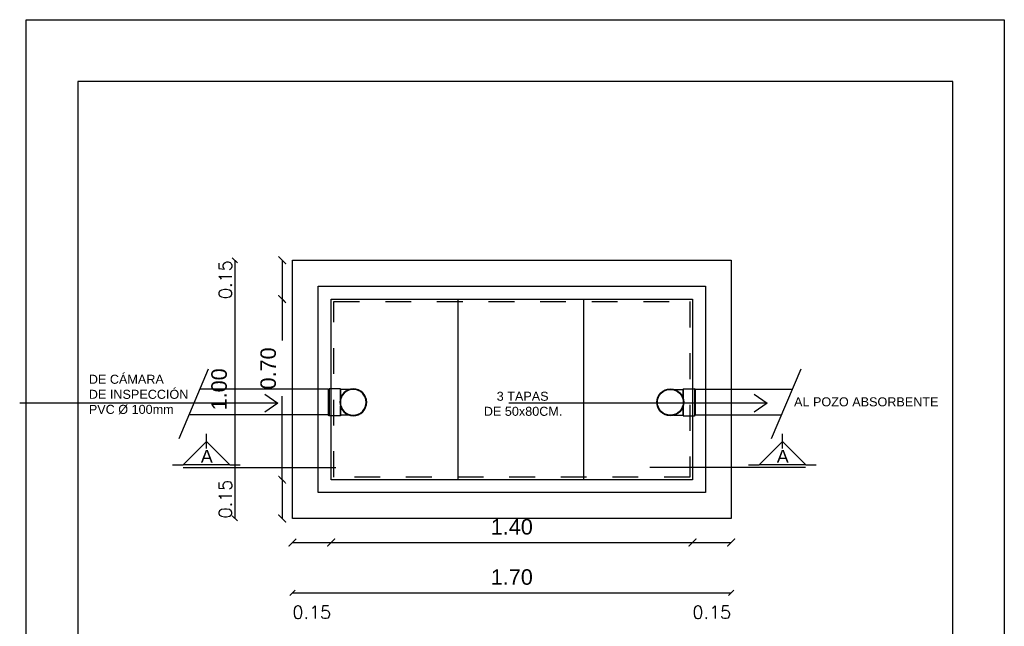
# Model space of a CAD drawing. Header units: millimetres. Extents: x 201 to 840, y 135 to 685.
# Tile 103 of 219: x 431.09 to 434.9, y 172.82 to 175.17. Entities that reach past the tile are written whole.
import ezdxf

# ---------------------------------------------------------------- set-up
doc = ezdxf.new("R2010")
doc.units = ezdxf.units.MM
for name, pattern in [('ACAD_ISO02W100', [15, 12, -3]), ('ACAD_ISO10W100', [18, 12, -3, 0, -3]), ('HIDDEN', [0.375, 0.25, -0.125])]:
    doc.linetypes.add(name, pattern=pattern)
for name, color, linetype in [('02', 2, 'Continuous'), ('03', 3, 'Continuous'), ('COTA DETALLE', 1, 'Continuous'), ('LAMINA', 6, 'Continuous'), ('LAYER1', 1, 'Continuous'), ('LC1', 1, 'Continuous'), ('LINEA DE CORTE', 4, 'Continuous'), ('LLAMADAS', 1, 'Continuous'), ('MAMPOSTERIA', 5, 'Continuous'), ('TEXTOS VARIOS', 3, 'Continuous'), ('TIGRECAD', 3, 'Continuous'), ('TINTERNO', 1, 'Continuous')]:
    doc.layers.add(name, color=color, linetype=linetype)
doc.layers.add('20 02', color=3, linetype='Continuous', lineweight=25)
doc.styles.add('ARIAL', font='arial.ttf', dxfattribs={"height": 0.06})
doc.styles.add('ROMANS', font='romans.shx')
doc.styles.get("Standard").update_dxf_attribs({"font": 'arial.ttf'})
doc.dimstyles.new('05', dxfattribs={"dimscale": 0, "dimtxt": 0.09, "dimasz": 0.05, "dimexe": 0, "dimexo": 0, "dimgap": 0, "dimtad": 0, "dimzin": 0, "dimdsep": 46, "dimtxsty": 'Standard', "dimblk": 'OPEN90', "dimcen": 0.25, "dimclrd": 1, "dimclre": 1, "dimclrt": 3, "dimadec": 0, "dimazin": 0, "dimtfac": 1, "dimtofl": 0, "dimtmove": 2, "dimatfit": 3, "dimldrblk": 'BOXFILLED', "dimfxl": 1, "dimtolj": 1, "dimtzin": 0, "dimarcsym": 0})
doc.dimstyles.new('COTAS5', dxfattribs={"dimscale": 0, "dimtxt": 0.05, "dimasz": 0.03, "dimexe": 0.18, "dimexo": 0.06, "dimgap": 0.01, "dimtad": 1, "dimzin": 1, "dimdsep": 46, "dimtxsty": 'ROMANS', "dimblk1": 'ARCHTICK', "dimblk2": 'ARCHTICK', "dimsah": 1, "dimcen": 0.2, "dimse1": 1, "dimse2": 1, "dimclrd": 1, "dimclre": 1, "dimclrt": 2, "dimazin": 0, "dimtfac": 3, "dimtmove": 2, "dimatfit": 3, "dimldrblk": 'ARCHTICK', "dimfxl": 1, "dimtolj": 1, "dimtzin": 0, "dimarcsym": 0})
doc.dimstyles.new('Esc-20', dxfattribs={"dimtxt": 0.06, "dimasz": 0.02, "dimexe": 0.1, "dimexo": 0.15, "dimgap": 0.03, "dimtad": 1, "dimzin": 1, "dimdsep": 46, "dimtxsty": 'ARIAL', "dimblk": 'DOT', "dimcen": 0.03, "dimse1": 1, "dimse2": 1, "dimclrd": 1, "dimclrt": 2, "dimaunit": 1, "dimadec": 4, "dimazin": 0, "dimtfac": 1, "dimtix": 1, "dimtmove": 2, "dimatfit": 1, "dimldrblk": 'DOT', "dimfxl": 1, "dimarcsym": 0})

# ---------------------------------------------------------------- blocks, each defined once
blk = doc.blocks.new('j9n150s')
at = {"layer": 'TIGRECAD'}
for p, q in [((22, 75), (75, 75)), ((22, -75), (75, -75))]:
    blk.add_line(p, q, dxfattribs=at)
blk.add_circle((0, 0), 78.2, dxfattribs=at)
at = {"layer": 'TINTERNO'}
for p, q in [((75, 22), (75, 75)), ((75, -75), (75, -22))]:
    blk.add_line(p, q, dxfattribs=at)
blk.add_circle((0, 0), 75.2, dxfattribs=at)
blk = doc.blocks.new('cpn150p')
at = {"layer": 'TIGRECAD'}
for p, q in [((0, 78.15), (0, -78.15)), ((0, 78.15), (65.5, 78.15)), ((70, 73.65), (70, -73.65)), ((0, -78.15), (65.5, -78.15))]:
    blk.add_line(p, q, dxfattribs=at)
for centre, start, end in [((65.5, 73.65), 0, 90), ((65.5, -73.65), 270, 0)]:
    blk.add_arc(centre, 4.5, start, end, dxfattribs=at)
at = {"layer": 'TINTERNO'}
blk.add_line((65.5, 78.15), (65.5, -78.15), dxfattribs=at)
blk = doc.blocks.new('_Oblique')
at = {"color": 0, "linetype": 'ByBlock', "lineweight": -2}
blk.add_line((-0.5, -0.5), (0.5, 0.5), dxfattribs=at)
blk = doc.blocks.new('*D628')
at = {"layer": 'COTA DETALLE', "color": 1, "lineweight": -2}
for p, q in [((432.1044, 174.0874), (432.1044, 173.9264)), ((432.1044, 173.3874), (432.1044, 173.7107))]:
    blk.add_line(p, q, dxfattribs=at)
at = {"layer": 'DEFPOINTS', "color": 0}
for p in [(432.2941, 174.0874), (432.1044, 173.3874), (432.2941, 173.3874)]:
    blk.add_point(p, dxfattribs=at)
at = {"layer": 'COTA DETALLE', "color": 1, "lineweight": -2, "xscale": 0.02, "yscale": 0.02, "zscale": 0.02}
for p, rotation in [((432.1044, 174.0874), 90), ((432.1044, 173.3874), 270)]:
    blk.add_blockref('_Oblique', p, dxfattribs=dict(at, rotation=rotation))
at = {"layer": 'COTA DETALLE', "color": 2, "insert": (432.0504, 173.8185), "char_height": 0.06, "attachment_point": 5, "rotation": 90, "style": 'ARIAL'}
blk.add_mtext('0.70', dxfattribs=at)
blk = doc.blocks.new('_Dot')
at = {"layer": 'LC1', "color": 0, "lineweight": -2}
blk.add_line((-0.5, 0), (-1, 0), dxfattribs=at)
at = {"layer": 'LC1', "color": 0, "const_width": 0.5}
blk.add_lwpolyline([(-0.25, 0, 1), (0.25, 0, 1)], format="xyb", close=True, dxfattribs=at)
blk = doc.blocks.new('*D629')
at = {"layer": 'COTA DETALLE', "color": 1, "lineweight": -2}
blk.add_line((432.2941, 173.144), (433.6941, 173.144), dxfattribs=at)
at = {"layer": 'DEFPOINTS', "color": 0}
for p in [(432.2941, 173.3874), (433.6941, 173.3874), (433.6941, 173.144)]:
    blk.add_point(p, dxfattribs=at)
at = {"layer": 'COTA DETALLE', "color": 1, "lineweight": -2, "xscale": 0.02, "yscale": 0.02, "zscale": 0.02, "rotation": 180}
blk.add_blockref('_Oblique', (432.2941, 173.144), dxfattribs=at)
at = {"layer": 'COTA DETALLE', "color": 1, "lineweight": -2, "xscale": 0.02, "yscale": 0.02, "zscale": 0.02}
blk.add_blockref('_Oblique', (433.6941, 173.144), dxfattribs=at)
at = {"layer": 'COTA DETALLE', "color": 2, "insert": (432.9941, 173.2046), "char_height": 0.06, "attachment_point": 5, "style": 'ARIAL'}
blk.add_mtext('1.40', dxfattribs=at)
blk = doc.blocks.new('*D518')
at = {"layer": 'COTA DETALLE', "color": 1, "lineweight": -2}
blk.add_line((432.1441, 172.9493), (433.8441, 172.9493), dxfattribs=at)
at = {"layer": 'DEFPOINTS', "color": 0}
for p in [(432.1441, 173.1448), (433.8441, 173.1448), (433.8441, 172.9493)]:
    blk.add_point(p, dxfattribs=at)
at = {"layer": 'COTA DETALLE', "color": 1, "lineweight": -2, "xscale": 0.02, "yscale": 0.02, "zscale": 0.02, "rotation": 180}
blk.add_blockref('_Oblique', (432.1441, 172.9493), dxfattribs=at)
at = {"layer": 'COTA DETALLE', "color": 1, "lineweight": -2, "xscale": 0.02, "yscale": 0.02, "zscale": 0.02}
blk.add_blockref('_Oblique', (433.8441, 172.9493), dxfattribs=at)
at = {"layer": 'COTA DETALLE', "color": 2, "insert": (432.9941, 173.0099), "char_height": 0.06, "attachment_point": 5, "style": 'ARIAL'}
blk.add_mtext('1.70', dxfattribs=at)
blk = doc.blocks.new('*D519')
at = {"layer": 'COTA DETALLE', "color": 1, "lineweight": -2}
blk.add_line((431.9208, 174.2374), (431.9208, 173.2374), dxfattribs=at)
at = {"layer": 'DEFPOINTS', "color": 0}
for p in [(432.0915, 174.2374), (431.9208, 173.2374), (432.0915, 173.2374)]:
    blk.add_point(p, dxfattribs=at)
at = {"layer": 'COTA DETALLE', "color": 1, "lineweight": -2, "xscale": 0.02, "yscale": 0.02, "zscale": 0.02}
for p, rotation in [((431.9208, 174.2374), 90), ((431.9208, 173.2374), 270)]:
    blk.add_blockref('_Oblique', p, dxfattribs=dict(at, rotation=rotation))
at = {"layer": 'COTA DETALLE', "color": 2, "insert": (431.8601, 173.7374), "char_height": 0.06, "attachment_point": 5, "rotation": 90, "style": 'ARIAL'}
blk.add_mtext('1.00', dxfattribs=at)
blk = doc.blocks.new('_ARCHTICK')
at = {"color": 0, "linetype": 'ByBlock', "const_width": 0.15}
blk.add_lwpolyline([(-0.5, -0.5), (0.5, 0.5)], dxfattribs=at)
blk = doc.blocks.new('*D645')
at = {"layer": 'COTA DETALLE', "color": 1, "lineweight": -2}
blk.add_line((433.6941, 173.144), (433.8441, 173.144), dxfattribs=at)
at = {"layer": 'DEFPOINTS', "color": 0}
for p in [(433.6941, 173.3874), (433.8441, 173.2374), (433.8441, 173.144)]:
    blk.add_point(p, dxfattribs=at)
at = {"layer": 'COTA DETALLE', "color": 1, "lineweight": -2, "xscale": 0.03, "yscale": 0.03, "zscale": 0.03, "rotation": 180}
blk.add_blockref('_ARCHTICK', (433.6941, 173.144), dxfattribs=at)
at = {"layer": 'COTA DETALLE', "color": 1, "lineweight": -2, "xscale": 0.03, "yscale": 0.03, "zscale": 0.03}
blk.add_blockref('_ARCHTICK', (433.8441, 173.144), dxfattribs=at)
at = {"layer": 'COTA DETALLE', "color": 2, "insert": (433.7691, 172.874), "char_height": 0.05, "attachment_point": 5, "style": 'ROMANS'}
blk.add_mtext('\\A1;0.15', dxfattribs=at)
blk = doc.blocks.new('*D646')
at = {"layer": '02', "color": 1, "lineweight": -2}
blk.add_line((432.1441, 173.144), (432.2941, 173.144), dxfattribs=at)
at = {"layer": 'DEFPOINTS', "color": 0}
for p in [(432.2941, 173.3874), (432.1441, 173.2374), (432.2941, 173.144)]:
    blk.add_point(p, dxfattribs=at)
at = {"layer": '02', "color": 1, "lineweight": -2, "xscale": 0.03, "yscale": 0.03, "zscale": 0.03, "rotation": 180}
blk.add_blockref('_ARCHTICK', (432.1441, 173.144), dxfattribs=at)
at = {"layer": '02', "color": 1, "lineweight": -2, "xscale": 0.03, "yscale": 0.03, "zscale": 0.03}
blk.add_blockref('_ARCHTICK', (432.2941, 173.144), dxfattribs=at)
at = {"layer": '02', "color": 2, "insert": (432.2191, 172.874), "char_height": 0.05, "attachment_point": 5, "style": 'ROMANS'}
blk.add_mtext('\\A1;0.15', dxfattribs=at)
blk = doc.blocks.new('*D647')
at = {"layer": 'COTA DETALLE', "color": 1, "lineweight": -2}
blk.add_line((432.1044, 174.2374), (432.1044, 174.0874), dxfattribs=at)
at = {"layer": 'DEFPOINTS', "color": 0}
for p in [(432.1441, 174.2374), (432.1044, 174.0874), (432.2941, 174.0874)]:
    blk.add_point(p, dxfattribs=at)
at = {"layer": 'COTA DETALLE', "color": 1, "lineweight": -2, "xscale": 0.03, "yscale": 0.03, "zscale": 0.03}
for p, rotation in [((432.1044, 174.2374), 90), ((432.1044, 174.0874), 270)]:
    blk.add_blockref('_ARCHTICK', p, dxfattribs=dict(at, rotation=rotation))
at = {"layer": 'COTA DETALLE', "color": 2, "insert": (431.8844, 174.1624), "char_height": 0.05, "attachment_point": 5, "rotation": 90, "style": 'ROMANS'}
blk.add_mtext('\\A1;0.15', dxfattribs=at)
blk = doc.blocks.new('*D648')
at = {"layer": 'COTA DETALLE', "color": 1, "lineweight": -2}
blk.add_line((432.1044, 173.3874), (432.1044, 173.2374), dxfattribs=at)
at = {"layer": 'DEFPOINTS', "color": 0}
for p in [(432.2941, 173.3874), (432.1044, 173.2374), (432.1441, 173.2374)]:
    blk.add_point(p, dxfattribs=at)
at = {"layer": 'COTA DETALLE', "color": 1, "lineweight": -2, "xscale": 0.03, "yscale": 0.03, "zscale": 0.03}
for p, rotation in [((432.1044, 173.3874), 90), ((432.1044, 173.2374), 270)]:
    blk.add_blockref('_ARCHTICK', p, dxfattribs=dict(at, rotation=rotation))
at = {"layer": 'COTA DETALLE', "color": 2, "insert": (431.8844, 173.3124), "char_height": 0.05, "attachment_point": 5, "rotation": 90, "style": 'ROMANS'}
blk.add_mtext('\\A1;0.15', dxfattribs=at)

msp = doc.modelspace()

# ---------------------------------------------------------------- linework, layer by layer
msp.add_lwpolyline([(434.9025, 175.1698), (434.9025, 169.0707), (431.1119, 169.0707), (431.1119, 175.1698)], close=True)
at = {"layer": '02', "linetype": 'ACAD_ISO02W100', "ltscale": 1.5}
for p, q in [((432.7851, 174.0874), (432.7851, 173.3874)), ((433.2717, 174.0874), (433.2717, 173.3874))]:
    msp.add_line(p, q, dxfattribs=at)
at = {"layer": '03', "ltscale": 1.5}
for p, q in [((432.283, 173.7383), (431.7854, 173.7383)), ((433.7052, 173.7383), (434.0809, 173.7383)), ((432.283, 173.6383), (431.7428, 173.6383)), ((433.7052, 173.6383), (434.0383, 173.6383))]:
    msp.add_line(p, q, dxfattribs=at)
at = {"layer": '03', "linetype": 'ACAD_ISO10W100', "ltscale": 0.8}
msp.add_lwpolyline([(432.2441, 174.1374), (433.7441, 174.1374), (433.7441, 173.3374), (432.2441, 173.3374)], close=True, dxfattribs=at)
at = {"layer": '20 02', "linetype": 'HIDDEN', "ltscale": 0.4}
msp.add_lwpolyline([(432.3041, 174.0774), (433.6841, 174.0774), (433.6841, 173.3974), (432.3041, 173.3974)], close=True, dxfattribs=at)
at = {"layer": 'LAMINA'}
msp.add_lwpolyline([(431.3119, 174.9298), (431.3119, 169.3107), (434.7025, 169.3107), (434.7025, 174.9298)], close=True, dxfattribs=at)
at = {"layer": 'LAYER1', "ltscale": 1.5}
for p, q in [((431.8181, 173.8152), (431.7034, 173.5457)), ((434.1136, 173.8152), (433.9989, 173.5457))]:
    msp.add_line(p, q, dxfattribs=at)
at = {"layer": 'LINEA DE CORTE', "color": 1}
for p, q in [((431.8109, 173.5087), (431.8109, 173.5653)), ((431.8109, 173.5087), (431.8109, 173.5653)), ((434.0426, 173.5087), (434.0426, 173.5653)), ((431.6798, 173.4446), (431.7203, 173.4446)), ((431.6798, 173.4446), (431.7203, 173.4446)), ((431.6798, 173.4446), (431.7203, 173.4446)), ((431.6798, 173.4446), (431.7203, 173.4446)), ((431.9015, 173.4446), (431.9419, 173.4446)), ((433.9116, 173.4446), (433.952, 173.4446)), ((434.1332, 173.4446), (434.1737, 173.4446))]:
    msp.add_line(p, q, dxfattribs=at)
at = {"layer": 'LINEA DE CORTE', "color": 3}
for p, q in [((431.8109, 173.5352), (431.7203, 173.4446)), ((431.8109, 173.5352), (431.9015, 173.4446)), ((434.0426, 173.5352), (433.952, 173.4446)), ((434.0426, 173.5352), (434.1332, 173.4446)), ((431.9015, 173.4446), (431.7203, 173.4446)), ((434.1332, 173.4446), (433.952, 173.4446)), ((431.7203, 173.4346), (432.3117, 173.4346)), ((434.1325, 173.4346), (433.5289, 173.4346))]:
    msp.add_line(p, q, dxfattribs=at)
at = {"layer": 'MAMPOSTERIA', "linetype": 'Continuous', "ltscale": 0.8}
msp.add_lwpolyline([(432.1441, 174.2374), (433.8441, 174.2374), (433.8441, 173.2374), (432.1441, 173.2374)], close=True, dxfattribs=at)
at = {"layer": 'MAMPOSTERIA', "ltscale": 0.4}
msp.add_lwpolyline([(432.2941, 174.0874), (433.6941, 174.0874), (433.6941, 173.3874), (432.2941, 173.3874)], close=True, dxfattribs=at)

# ---------------------------------------------------------------- block references
at = {"layer": '03', "ltscale": 1.5}
for name, p, xscale, yscale, zscale in [('cpn150p', (432.3297, 173.6874), -0.0006666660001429, 0.0006666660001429, 0.0006666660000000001), ('j9n150s', (432.3798, 173.6874), -0.0006666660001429, 0.0006666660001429, 0.0006666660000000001), ('j9n150s', (433.6084, 173.6874), 0.0006666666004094, 0.0006666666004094, 0.0006666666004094), ('cpn150p', (433.6585, 173.6874), 0.0006666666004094, 0.0006666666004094, 0.0006666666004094)]:
    msp.add_blockref(name, p, dxfattribs=dict(at, xscale=xscale, yscale=yscale, zscale=zscale))

# ---------------------------------------------------------------- texts
at = {"layer": 'LINEA DE CORTE', "color": 1, "style": 'ARIAL'}
for p in [(431.7889, 173.4529), (434.0207, 173.4529)]:
    msp.add_attdef('A', p, 'LETRA...', height=0.05, dxfattribs=at)
at = {"layer": 'TEXTOS VARIOS', "ltscale": 0.01, "char_height": 0.035, "width": 1.141295, "attachment_point": 1, "style": 'ARIAL'}
for s, insert in [('     DE CÁMARA \\P     DE INSPECCIÓN\\P     PVC %%C 100mm', (431.2872, 173.7941)), ('\\pi0.4724;3 TAPAS\\P\\pi0.42248;DE 50x80CM.', (432.4632, 173.7283)), ('AL POZO ABSORBENTE', (434.0878, 173.7066))]:
    msp.add_mtext(s, dxfattribs=dict(at, insert=insert))

# ---------------------------------------------------------------- dimensions: what is measured, and where the dimension line sits
at = {"layer": '02'}
dim = msp.add_linear_dim(base=(432.2941, 173.144), p1=(432.1441, 173.2374), p2=(432.2941, 173.3874), dimstyle='COTAS5', override={"dimscale": 1}, dxfattribs=at)
dim.commit()
dim.dimension.update_dxf_attribs({"geometry": '*D646', "text_midpoint": (432.2191, 172.874)})
at = {"layer": 'COTA DETALLE'}
for base, p1, p2, dimstyle, override, picture, middle in [((431.9208, 173.2374), (432.0915, 174.2374), (432.0915, 173.2374), 'Esc-20', {"dimblk1": 'Oblique', "dimblk2": 'Oblique', "dimsah": 1}, '*D519', (431.8601, 173.7374)), ((432.1044, 174.0874), (432.1441, 174.2374), (432.2941, 174.0874), 'COTAS5', {"dimscale": 1}, '*D647', (431.8844, 174.1624)), ((432.1044, 173.2374), (432.2941, 173.3874), (432.1441, 173.2374), 'COTAS5', {"dimscale": 1}, '*D648', (431.8844, 173.3124))]:
    dim = msp.add_linear_dim(base=base, p1=p1, p2=p2, angle=90, dimstyle=dimstyle, override=override, dxfattribs=at)
    dim.commit()
    dim.dimension.update_dxf_attribs({"geometry": picture, "text_midpoint": middle})
dim = msp.add_linear_dim(base=(432.1044, 173.3874), p1=(432.2941, 174.0874), p2=(432.2941, 173.3874), angle=90, dimstyle='Esc-20', override={"dimtxt": 0.047, "dimblk1": 'Oblique', "dimblk2": 'Oblique', "dimsah": 1}, dxfattribs=at)
dim.commit()
dim.dimension.update_dxf_attribs({"geometry": '*D628', "text_midpoint": (432.0504, 173.8185), "dimtype": 160})
for base, p1, p2, dimstyle, override, picture, middle in [((433.6941, 173.144), (432.2941, 173.3874), (433.6941, 173.3874), 'Esc-20', {"dimtxt": 0.047, "dimblk1": 'Oblique', "dimblk2": 'Oblique', "dimsah": 1}, '*D629', (432.9941, 173.2046)), ((433.8441, 173.144), (433.6941, 173.3874), (433.8441, 173.2374), 'COTAS5', {"dimscale": 1}, '*D645', (433.7691, 172.874)), ((433.8441, 172.9493), (432.1441, 173.1448), (433.8441, 173.1448), 'Esc-20', {"dimblk1": 'Oblique', "dimblk2": 'Oblique', "dimsah": 1}, '*D518', (432.9941, 173.0099))]:
    dim = msp.add_linear_dim(base=base, p1=p1, p2=p2, dimstyle=dimstyle, override=override, dxfattribs=at)
    dim.commit()
    dim.dimension.update_dxf_attribs({"geometry": picture, "text_midpoint": middle})

# ---------------------------------------------------------------- leaders
at = {"layer": 'LLAMADAS', "color": 1}
for points in [[(432.0872, 173.6839), (431.9509, 173.6839)], [(433.9831, 173.6839), (433.8467, 173.6839)]]:
    msp.add_leader(points, dimstyle='05', override={"dimscale": 1, "dimldrblk": 'OPEN90'}, dxfattribs=at)

doc.saveas('drawing.dxf')
